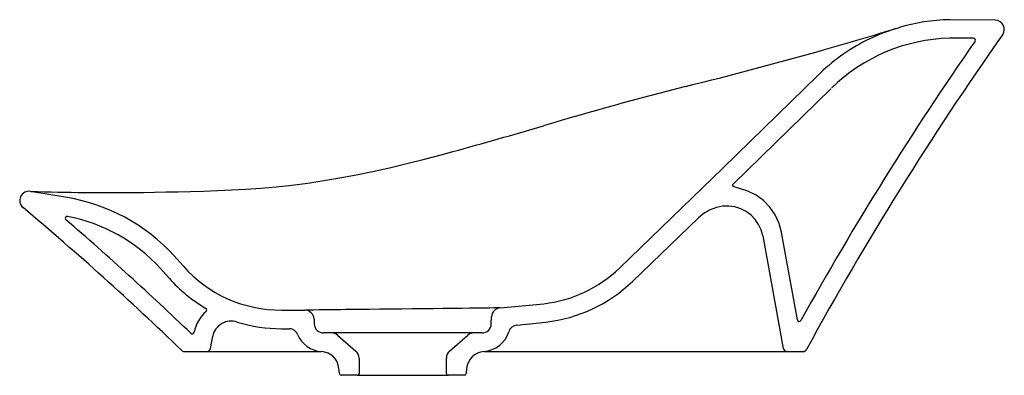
# Model space of a CAD drawing. Header units: millimetres. Extents: x 797.268 to 797.798, y 661.122 to 661.313.
import ezdxf

# ---------------------------------------------------------------- set-up
doc = ezdxf.new("R2010")
doc.units = ezdxf.units.MM
doc.layers.add('9', color=9, linetype='Continuous')
doc.layers.add('SANINDUSA', color=3, linetype='Continuous')

msp = doc.modelspace()

# ---------------------------------------------------------------- linework, layer by layer
at = {"layer": '9'}
for p, q in [((797.4090925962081, 661.1468032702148), (797.4090544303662, 661.1468032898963)), ((797.6129397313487, 661.1345140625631), (797.6129671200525, 661.1345140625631))]:
    msp.add_line(p, q, dxfattribs=at)
at = {"layer": '9', "flags": 128}
msp.add_lwpolyline([(797.2697847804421, 661.2120391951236), (797.2697744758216, 661.212040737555), (797.2697762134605, 661.2120465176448)], dxfattribs=at)
at = {"layer": 'SANINDUSA'}
for p, q in [((797.7818317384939, 661.3033717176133), (797.7690521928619, 661.3033802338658)), ((797.2924898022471, 661.217667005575), (797.2738703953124, 661.2208023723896)), ((797.5980397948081, 661.1722373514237), (797.6335679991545, 661.2065726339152)), ((797.6682705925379, 661.1969499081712), (797.6793110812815, 661.136166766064)), ((797.3512261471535, 661.1859996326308), (797.356017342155, 661.1806413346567)), ((797.3437893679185, 661.1792998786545), (797.3484994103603, 661.1740334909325)), ((797.5267644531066, 661.1580278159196), (797.5502778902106, 661.1602820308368)), ((797.4090566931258, 661.156803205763), (797.4216092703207, 661.1568031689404)), ((797.522017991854, 661.1493395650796), (797.5221534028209, 661.1532172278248)), ((797.4090925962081, 661.1468032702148), (797.413393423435, 661.1468039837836)), ((797.4265888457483, 661.151977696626), (797.4266809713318, 661.1493395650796)), ((797.5357502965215, 661.1487490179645), (797.551395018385, 661.1503446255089)), ((797.3708062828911, 661.1361667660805), (797.3720146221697, 661.1428015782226)), ((797.4359521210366, 661.1445140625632), (797.4316779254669, 661.1445140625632)), ((797.5127468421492, 661.1445140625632), (797.4359521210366, 661.1445140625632)), ((797.4392324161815, 661.1432876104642), (797.4491297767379, 661.1346839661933)), ((797.499569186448, 661.1346839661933), (797.5094665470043, 661.1432876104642)), ((797.5170210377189, 661.1445140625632), (797.5127468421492, 661.1445140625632)), ((797.3567045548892, 661.1345140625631), (797.3687747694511, 661.1345140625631)), ((797.3688211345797, 661.1345140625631), (797.430334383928, 661.1345140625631)), ((797.450849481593, 661.1309104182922), (797.450849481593, 661.1226640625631)), ((797.4978494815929, 661.1226640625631), (797.4978494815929, 661.1309104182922)), ((797.5181397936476, 661.1345140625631), (797.60530568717, 661.1345140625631)), ((797.60530568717, 661.1345140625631), (797.6101036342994, 661.1345140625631)), ((797.6101036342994, 661.1345140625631), (797.6129397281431, 661.1345140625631)), ((797.6129671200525, 661.1345140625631), (797.6813329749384, 661.1345140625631)), ((797.6813329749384, 661.1345140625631), (797.6899887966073, 661.1345140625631)), ((797.4401946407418, 661.1225769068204), (797.4399489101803, 661.1253856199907)), ((797.4498494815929, 661.1216640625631), (797.4411908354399, 661.1216640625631)), ((797.4498494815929, 661.1216640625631), (797.498849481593, 661.1216640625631)), ((797.507508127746, 661.1216640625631), (797.498849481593, 661.1216640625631)), ((797.5087500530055, 661.1253856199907), (797.5085043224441, 661.1225769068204))]:
    msp.add_line(p, q, dxfattribs=at)
at = {"layer": 'SANINDUSA', "flags": 128}
for points in [[(797.7935437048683, 661.3130736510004), (797.7689114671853, 661.3133895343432)], [(797.5911134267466, 661.1794545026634), (797.6468936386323, 661.2335149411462), (797.6978634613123, 661.2833262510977)], [(797.3321280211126, 661.220287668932), (797.3346800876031, 661.220305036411), (797.340637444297, 661.2203967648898), (797.3468568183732, 661.2205023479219), (797.353325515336, 661.2206253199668), (797.3600524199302, 661.2207776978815), (797.3671226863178, 661.2209779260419), (797.3744529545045, 661.2212417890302), (797.3820393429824, 661.2215884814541), (797.3898716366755, 661.222038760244), (797.3979329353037, 661.2226146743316), (797.4061983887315, 661.2233390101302), (797.4146343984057, 661.2242344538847), (797.4231986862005, 661.2253225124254), (797.4318470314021, 661.2266140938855), (797.4404116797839, 661.2280697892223), (797.4491649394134, 661.2297237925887), (797.4581048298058, 661.23157096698), (797.4672356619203, 661.2336062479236), (797.4765602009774, 661.2358230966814), (797.4860792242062, 661.2382131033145), (797.4957908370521, 661.2407655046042), (797.501372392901, 661.2422919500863)], [(797.6682705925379, 661.1969499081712), (797.667418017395, 661.2000962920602), (797.6660542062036, 661.2030568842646), (797.6642071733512, 661.2057440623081), (797.6619364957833, 661.2080843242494), (797.6593145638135, 661.209999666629), (797.6564129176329, 661.2114576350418), (797.653271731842, 661.2124264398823), (797.6500147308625, 661.2128751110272), (797.6466270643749, 661.2127850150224), (797.6432962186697, 661.2121566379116), (797.639962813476, 661.2109479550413), (797.6368619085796, 661.2092268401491), (797.6335679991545, 661.2065726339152)], [(797.5267644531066, 661.1580278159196), (797.526753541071, 661.1580276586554), (797.526276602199, 661.1580203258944), (797.5251736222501, 661.1580034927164), (797.5234510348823, 661.1579777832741), (797.5209952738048, 661.1579423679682), (797.5180746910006, 661.1579020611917), (797.5146204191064, 661.1578567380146), (797.5104598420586, 661.1578051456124), (797.5060453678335, 661.1577534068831), (797.5012428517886, 661.1576997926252), (797.495839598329, 661.1576415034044), (797.4907163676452, 661.1575866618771), (797.4853525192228, 661.1575284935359), (797.4796153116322, 661.1574654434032), (797.4738118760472, 661.1574012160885), (797.4677162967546, 661.1573338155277), (797.4619949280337, 661.1572710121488), (797.4564227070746, 661.1572104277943), (797.4507988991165, 661.1571496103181), (797.4457384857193, 661.1570944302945), (797.4433169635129, 661.1570676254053), (797.4410265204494, 661.1570419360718), (797.436510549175, 661.1569900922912), (797.4326873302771, 661.156944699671), (797.4309509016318, 661.1569235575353), (797.4293727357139, 661.156904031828), (797.4264802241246, 661.1568674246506), (797.4243289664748, 661.1568394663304), (797.4234752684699, 661.1568281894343), (797.4227890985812, 661.1568190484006), (797.421849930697, 661.1568064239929), (797.4216092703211, 661.1568031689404)]]:
    msp.add_lwpolyline(points, dxfattribs=at)
msp.add_lwpolyline([(797.6869389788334, 661.1515391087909), (797.6783654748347, 661.1987403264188, 0.02123746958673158), (797.678346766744, 661.1988231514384), (797.6770541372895, 661.2035935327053), (797.6749672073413, 661.2081238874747), (797.6721380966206, 661.2122398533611), (797.6686634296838, 661.2158210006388), (797.6646571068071, 661.218747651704), (797.6602379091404, 661.2209681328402), (797.6528985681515, 661.223231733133, -0.5687590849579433), (797.6524943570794, 661.2249025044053), (797.7049045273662, 661.2761214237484)], format="xyb", dxfattribs=at)
at = {"layer": 'SANINDUSA'}
for centre, radius, start, end in [((797.7710420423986, 661.2098254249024), 0.1035860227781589, 91.17855259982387, 106.6510045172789), ((797.7934210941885, 661.308113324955), 0.004961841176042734, 325.0651145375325, 88.584035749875), ((797.0946941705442, 663.4160618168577), 2.20399652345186, 285.9836804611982, 287.0619893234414), ((797.7710420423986, 661.2098254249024), 0.1035860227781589, 107.4360766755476, 116.9919586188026), ((799.2260109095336, 660.297558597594), 1.758347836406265, 145.1710656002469, 150.9548848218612), ((799.2183073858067, 660.302557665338), 1.739011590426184, 144.7882334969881, 151.3788723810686), ((797.7721147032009, 661.2076037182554), 0.106052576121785, 116.9635735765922, 134.4379280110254), ((797.7711505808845, 661.2093417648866), 0.09406187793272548, 91.27829418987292, 134.5024974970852), ((797.781831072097, 661.3023717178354), 0.0009999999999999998, 325.1710656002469, 89.96181826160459), ((797.0189630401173, 663.7162538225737), 2.513452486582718, 283.9912715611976, 285.7581568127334), ((798.090737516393, 659.4524865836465), 1.88296289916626, 104.268455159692, 106.6827239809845), ((796.8994645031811, 663.4486998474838), 2.28703496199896, 285.2589926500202, 286.5306935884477), ((797.2729847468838, 661.2158813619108), 0.005000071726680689, 79.79753138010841, 230.081486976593), ((797.3148968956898, 662.5234209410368), 1.303247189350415, 268.2010546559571, 270.75756889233), ((797.2769649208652, 661.1185661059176), 0.1003095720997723, 42.24128092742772, 81.09656071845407), ((796.2141327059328, 659.9533321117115), 1.642785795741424, 46.00178438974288, 50.01451524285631), ((797.2935042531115, 661.2063309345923), 0.0009999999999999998, 79.32895692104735, 229.2244873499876), ((796.1484622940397, 659.8786403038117), 1.752249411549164, 46.24599661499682, 49.2244873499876), ((797.276976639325, 661.1186180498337), 0.09025644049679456, 42.24690763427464, 79.32895692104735), ((797.4087359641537, 661.2270143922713), 0.07021191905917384, 221.3359355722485, 270.2617287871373), ((797.5424633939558, 661.2300002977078), 0.07015485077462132, 276.3954059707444, 313.9051358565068), ((797.4087359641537, 661.2270143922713), 0.0802210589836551, 221.3359355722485, 239.7029658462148), ((797.5424660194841, 661.2300078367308), 0.08016204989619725, 276.3952680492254, 313.8900715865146), ((797.367761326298, 661.1568863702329), 0.0009999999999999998, 311.3731251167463, 59.7029658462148), ((797.5271503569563, 661.1530427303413), 0.005000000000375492, 94.42653454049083, 178.0000000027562), ((797.3818396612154, 661.1409025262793), 0.02029983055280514, 131.3731251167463, 168.753995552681), ((797.4215918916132, 661.1518031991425), 0.005000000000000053, 1.999999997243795, 89.80085427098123), ((797.3818396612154, 661.1409025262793), 0.01000688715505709, 71.20417498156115, 169.0603757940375), ((797.408786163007, 661.2273374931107), 0.08053480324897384, 252.868856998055, 270.2174926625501), ((797.4130988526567, 661.1419301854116), 0.004882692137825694, 44.85797044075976, 86.54126927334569), ((797.4316779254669, 661.1495140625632), 0.005000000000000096, 181.9999999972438, 270), ((797.5170210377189, 661.1495140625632), 0.004999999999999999, 270, 358.0000000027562), ((797.5362020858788, 661.1437694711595), 0.00500000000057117, 95.1841955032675, 163.4775987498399), ((797.6879227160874, 661.1517187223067), 0.0009999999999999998, 190.2423843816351, 330.9548848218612), ((797.3609456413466, 661.1450397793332), 0.0009999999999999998, 226.2459966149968, 349.7268572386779), ((797.4140365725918, 661.1424856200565), 0.003835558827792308, 18.81151549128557, 48.86011749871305), ((797.4315266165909, 661.149466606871), 0.01500000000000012, 202.500176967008, 266.4691399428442), ((797.4359521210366, 661.1395140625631), 0.004999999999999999, 48.99999999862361, 90), ((797.5127468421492, 661.1395140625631), 0.004999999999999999, 90, 131.0000000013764), ((797.5170279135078, 661.1494572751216), 0.01500000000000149, 273.8625669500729, 343.4775987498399), ((797.3687979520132, 661.1365613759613), 0.002047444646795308, 269.351244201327, 348.8876913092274), ((797.681322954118, 661.1365640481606), 0.002050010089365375, 191.1743466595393, 270.2800732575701), ((797.3567038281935, 661.1365877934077), 0.002073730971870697, 226.2878621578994, 270.020078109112), ((797.4299869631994, 661.1245140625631), 0.009999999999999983, 5.000000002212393, 86.46913994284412), ((797.445849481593, 661.1309104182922), 0.005000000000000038, 0, 48.99999999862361), ((797.5028494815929, 661.1309104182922), 0.004999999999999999, 131.0000000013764, 180), ((797.5187119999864, 661.1245140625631), 0.009999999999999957, 93.86256695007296, 174.9999999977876), ((797.6900009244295, 661.1365595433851), 0.002045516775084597, 269.6602926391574, 331.110467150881), ((797.4411908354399, 661.1226640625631), 0.0009999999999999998, 185.0000000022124, 270), ((797.4498494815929, 661.1226640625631), 0.001000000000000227, 270, 0), ((797.498849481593, 661.1226640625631), 0.000999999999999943, 180, 270), ((797.507508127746, 661.1226640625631), 0.0009999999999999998, 270, 354.9999999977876)]:
    msp.add_arc(centre, radius, start, end, dxfattribs=at)

doc.saveas('drawing.dxf')
